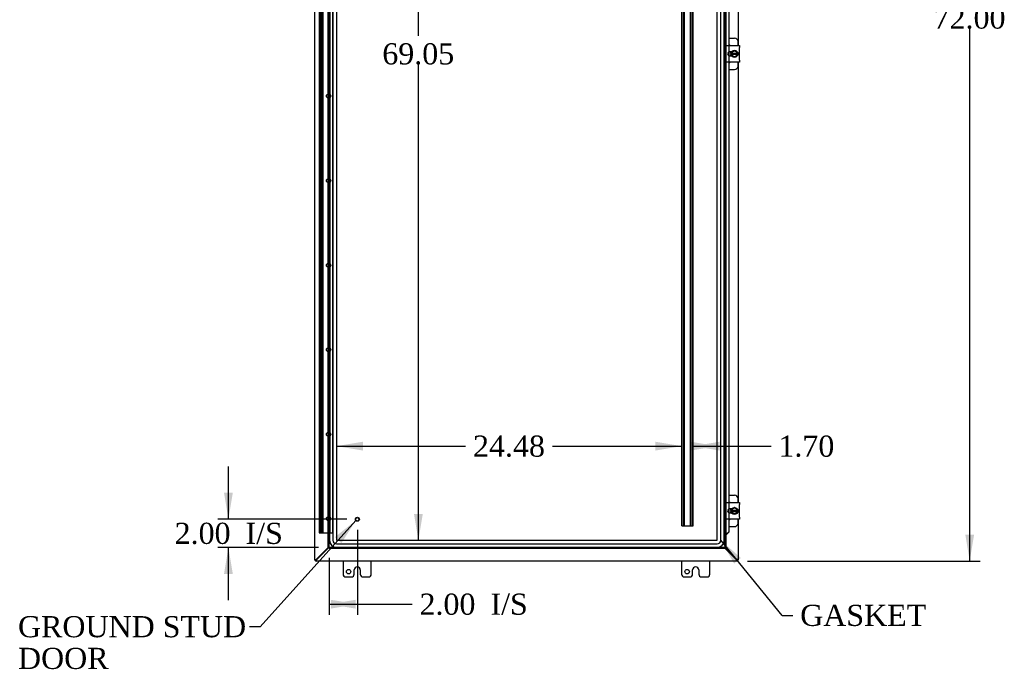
# Model space of a CAD drawing. Header units: inches. Extents: x 6 to 296, y 0 to 196.
# Tile 4 of 11: x 63 to 133, y 45 to 91. Entities that reach past the tile are written whole.
import ezdxf
from ezdxf.enums import TextEntityAlignment as Align

# ---------------------------------------------------------------- set-up
doc = ezdxf.new("R2010")
doc.units = ezdxf.units.IN
doc.header["$MEASUREMENT"] = 0
for name, color, linetype in [('COM42667', 7, 'CONTINUOUS'), ('COM42780', 7, 'CONTINUOUS'), ('COM48502', 7, 'CONTINUOUS'), ('COM48528', 7, 'CONTINUOUS'), ('COM53845-5', 7, 'CONTINUOUS'), ('COM54746-68', 7, 'CONTINUOUS'), ('COM70219', 7, 'CONTINUOUS'), ('COM71781-1', 7, 'CONTINUOUS'), ('DEFAULT', 7, 'CONTINUOUS'), ('FET07710', 7, 'CONTINUOUS'), ('SCC19011', 7, 'CONTINUOUS'), ('SPR20265', 7, 'CONTINUOUS'), ('STD21878', 7, 'CONTINUOUS'), ('WAF25035', 7, 'CONTINUOUS')]:
    doc.layers.add(name, color=color, linetype=linetype)
doc.styles.add('SEACAD_TIMES_NEW_ROMAN', font='times.ttf')

# ---------------------------------------------------------------- blocks, each defined once
blk = doc.blocks.new('SEANNOT_GROUP2')
at = {"layer": 'DEFAULT', "linetype": 'Continuous'}
blk.add_hatch(color=136, dxfattribs=at).paths.add_polyline_path([(85.731, 53.738), (86.753, 55.341), (85.266, 54.156)])
at = {"layer": 'DEFAULT', "color": 136, "linetype": 'Continuous'}
blk.add_line((79.967, 47.805), (79.217, 47.805), dxfattribs=at)
blk.add_lwpolyline([(79.967, 47.805), (86.753, 55.341)], dxfattribs=at)
at = {"layer": 'DEFAULT', "color": 136, "linetype": 'Continuous', "style": 'SEACAD_TIMES_NEW_ROMAN'}
for s, p in [('GROUND STUD', (62.803, 48.555)), ('DOOR', (62.803, 46.305))]:
    blk.add_text(s, height=1.5, dxfattribs=at).set_placement(p, align=Align.TOP_LEFT)
blk = doc.blocks.new('SEANNOT_GROUP3')
at = {"layer": 'DEFAULT', "linetype": 'Continuous'}
blk.add_hatch(color=136, dxfattribs=at).paths.add_polyline_path([(114.058, 52.68), (112.629, 53.934), (113.574, 52.284)])
at = {"layer": 'DEFAULT', "color": 136, "linetype": 'Continuous'}
blk.add_line((116.983, 48.608), (117.733, 48.608), dxfattribs=at)
blk.add_lwpolyline([(116.983, 48.608), (112.629, 53.934)], dxfattribs=at)
at = {"layer": 'DEFAULT', "color": 136, "linetype": 'Continuous', "style": 'SEACAD_TIMES_NEW_ROMAN'}
blk.add_text('GASKET', height=1.5, dxfattribs=at).set_placement((118.258, 49.358), align=Align.TOP_LEFT)
blk = doc.blocks.new('GDIMGGROUP')
at = {"layer": 'DEFAULT', "linetype": 'Continuous'}
for points in [[(130.591, 122.585), (130.279, 124.46), (129.966, 122.585)], [(130.591, 54.335), (129.966, 54.335), (130.279, 52.46)]]:
    blk.add_hatch(color=136, dxfattribs=at).paths.add_polyline_path(points)
at = {"layer": 'DEFAULT', "color": 136, "linetype": 'Continuous'}
for p, q in [((114.531, 124.46), (131.029, 124.46)), ((130.279, 92.274), (130.279, 124.46)), ((130.279, 52.46), (130.279, 90.249)), ((114.531, 52.46), (131.029, 52.46))]:
    blk.add_line(p, q, dxfattribs=at)
at = {"layer": 'DEFAULT', "color": 136, "linetype": 'Continuous', "style": 'SEACAD_TIMES_NEW_ROMAN'}
blk.add_text('72.00', height=1.5, dxfattribs=at).set_placement((127.719, 91.749), align=Align.TOP_LEFT)
blk = doc.blocks.new('GDIMGGROUP1')
at = {"layer": 'DEFAULT', "linetype": 'Continuous'}
for points in [[(77.408, 57.304), (77.72, 55.429), (78.033, 57.304)], [(77.408, 51.554), (78.033, 51.554), (77.72, 53.429)]]:
    blk.add_hatch(color=136, dxfattribs=at).paths.add_polyline_path(points)
at = {"layer": 'DEFAULT', "color": 136, "linetype": 'Continuous'}
for p, q in [((77.72, 55.429), (77.72, 59.179)), ((86.112, 55.429), (76.97, 55.429)), ((84.112, 53.429), (76.97, 53.429)), ((77.72, 49.679), (77.72, 53.429))]:
    blk.add_line(p, q, dxfattribs=at)
at = {"layer": 'DEFAULT', "color": 136, "linetype": 'Continuous', "style": 'SEACAD_TIMES_NEW_ROMAN'}
for s, p in [('2.00', (73.908, 55.179)), ('I/S', (78.939, 55.179))]:
    blk.add_text(s, height=1.5, dxfattribs=at).set_placement(p, align=Align.TOP_LEFT)
blk = doc.blocks.new('GDIMGGROUP15')
at = {"layer": 'DEFAULT', "linetype": 'Continuous'}
for points in [[(86.737, 49.088), (86.737, 49.713), (84.862, 49.401)], [(84.987, 49.088), (86.862, 49.401), (84.987, 49.713)]]:
    blk.add_hatch(color=136, dxfattribs=at).paths.add_polyline_path(points)
at = {"layer": 'DEFAULT', "color": 136, "linetype": 'Continuous'}
for p, q in [((86.862, 54.679), (86.862, 48.651)), ((84.862, 52.679), (84.862, 48.651)), ((84.862, 49.401), (89.994, 49.401)), ((89.994, 49.401), (90.744, 49.401))]:
    blk.add_line(p, q, dxfattribs=at)
at = {"layer": 'DEFAULT', "color": 136, "linetype": 'Continuous', "style": 'SEACAD_TIMES_NEW_ROMAN'}
for s, p in [('I/S', (96.3, 50.151)), ('2.00', (91.269, 50.151))]:
    blk.add_text(s, height=1.5, dxfattribs=at).set_placement(p, align=Align.TOP_LEFT)
blk = doc.blocks.new('GDIMGGROUP24')
at = {"layer": 'DEFAULT', "linetype": 'Continuous'}
for points in [[(91.503, 121.112), (91.191, 122.987), (90.878, 121.112)], [(91.503, 55.808), (90.878, 55.808), (91.191, 53.933)]]:
    blk.add_hatch(color=136, dxfattribs=at).paths.add_polyline_path(points)
at = {"layer": 'DEFAULT', "color": 136, "linetype": 'Continuous'}
for p, q in [((91.191, 89.735), (91.191, 122.987)), ((91.191, 53.933), (91.191, 87.71))]:
    blk.add_line(p, q, dxfattribs=at)
at = {"layer": 'DEFAULT', "color": 136, "linetype": 'Continuous', "style": 'SEACAD_TIMES_NEW_ROMAN'}
blk.add_text('69.05', height=1.5, dxfattribs=at).set_placement((88.632, 89.21), align=Align.TOP_LEFT)
blk = doc.blocks.new('GDIMGGROUP25')
at = {"layer": 'DEFAULT', "linetype": 'Continuous'}
for points in [[(87.257, 60.93), (85.382, 60.617), (87.257, 60.305)], [(107.987, 60.93), (107.987, 60.305), (109.862, 60.617)]]:
    blk.add_hatch(color=136, dxfattribs=at).paths.add_polyline_path(points)
at = {"layer": 'DEFAULT', "color": 136, "linetype": 'Continuous'}
for p, q in [((85.382, 60.617), (94.538, 60.617)), ((100.706, 60.617), (109.862, 60.617))]:
    blk.add_line(p, q, dxfattribs=at)
at = {"layer": 'DEFAULT', "color": 136, "linetype": 'Continuous', "style": 'SEACAD_TIMES_NEW_ROMAN'}
blk.add_text('24.48', height=1.5, dxfattribs=at).set_placement((95.063, 61.367), align=Align.TOP_LEFT)
blk = doc.blocks.new('GDIMGGROUP26')
at = {"layer": 'DEFAULT', "linetype": 'Continuous'}
for points in [[(110.505, 60.93), (110.505, 60.305), (112.38, 60.617)], [(112.554, 60.93), (110.679, 60.617), (112.554, 60.305)]]:
    blk.add_hatch(color=136, dxfattribs=at).paths.add_polyline_path(points)
at = {"layer": 'DEFAULT', "color": 136, "linetype": 'Continuous'}
for p, q in [((110.679, 60.617), (115.44, 60.617)), ((115.44, 60.617), (116.19, 60.617))]:
    blk.add_line(p, q, dxfattribs=at)
at = {"layer": 'DEFAULT', "color": 136, "linetype": 'Continuous', "style": 'SEACAD_TIMES_NEW_ROMAN'}
blk.add_text('1.70', height=1.5, dxfattribs=at).set_placement((116.715, 61.367), align=Align.TOP_LEFT)

msp = doc.modelspace()

# ---------------------------------------------------------------- linework, layer by layer
at = {"layer": 'COM42667', "color": 7}
for p, q in [((112.979, 88.905), (112.979, 89.048)), ((112.979, 89.048), (113.949, 89.048)), ((112.979, 88.905), (112.979, 88.014)), ((113.949, 89.048), (113.949, 88.905)), ((113.949, 88.014), (113.949, 88.905)), ((112.979, 87.871), (112.979, 88.014)), ((113.393, 88.6), (113.253, 88.6)), ((113.253, 88.319), (113.393, 88.319)), ((113.949, 88.014), (113.949, 87.871)), ((113.949, 87.871), (112.979, 87.871)), ((112.979, 56.465), (112.979, 56.608)), ((112.979, 56.608), (113.949, 56.608)), ((113.949, 56.608), (113.949, 56.465)), ((112.979, 56.465), (112.979, 55.574)), ((113.393, 56.16), (113.253, 56.16)), ((113.253, 55.879), (113.393, 55.879)), ((113.949, 55.574), (113.949, 56.465)), ((112.979, 55.431), (112.979, 55.574)), ((113.949, 55.431), (112.979, 55.431)), ((113.949, 55.574), (113.949, 55.431))]:
    msp.add_line(p, q, dxfattribs=at)
for centre, radius in [((113.253, 88.46), 0.141), ((113.253, 56.02), 0.14)]:
    msp.add_arc(centre, radius, 90, 270, dxfattribs=at)
at = {"layer": 'COM42780', "color": 7}
for p, q in [((113.203, 89.575), (113.6, 89.575)), ((113.85, 89.048), (113.85, 89.325)), ((113.35, 88.526), (113.35, 88.6)), ((113.35, 88.319), (113.35, 88.391)), ((113.203, 87.344), (113.6, 87.344)), ((113.85, 87.594), (113.85, 87.871)), ((113.203, 57.135), (113.6, 57.135)), ((113.85, 56.608), (113.85, 56.885)), ((113.35, 56.086), (113.35, 56.16)), ((113.35, 55.879), (113.35, 55.951)), ((113.85, 55.154), (113.85, 55.431)), ((113.203, 54.904), (113.6, 54.904))]:
    msp.add_line(p, q, dxfattribs=at)
for centre, start, end in [((113.6, 89.325), 0, 90), ((113.1, 88.888), 39.93243, 65.66946), ((113.1, 88.031), 294.33054, 320.06757), ((113.6, 87.594), 270, 0), ((113.1, 56.448), 39.93243, 65.66946), ((113.6, 56.885), 0, 90), ((113.1, 55.591), 294.33054, 320.06757), ((113.6, 55.154), 270, 0)]:
    msp.add_arc(centre, 0.25, start, end, dxfattribs=at)
at = {"layer": 'COM48502', "color": 7}
for p, q in [((83.853, 52.532), (83.853, 124.388)), ((113.853, 102.469), (113.853, 89.048)), ((113.853, 87.871), (113.853, 56.608)), ((113.853, 55.431), (113.853, 52.532)), ((84.804, 53.429), (83.961, 52.587)), ((112.906, 53.426), (113.745, 52.587)), ((83.853, 52.532), (83.925, 52.532)), ((113.853, 52.532), (113.781, 52.532))]:
    msp.add_line(p, q, dxfattribs=at)
for points, knots in [([(83.853, 52.532), (83.853, 52.534), (83.854, 52.536), (83.857, 52.541), (83.859, 52.543), (83.864, 52.548), (83.867, 52.55), (83.875, 52.555), (83.88, 52.557), (83.89, 52.561), (83.895, 52.564), (83.907, 52.568), (83.913, 52.571), (83.933, 52.577), (83.947, 52.582), (83.961, 52.587)], [0, 0, 0, 0, 0.125, 0.125, 0.25, 0.25, 0.375, 0.375, 0.5, 0.5, 0.625, 0.625, 0.75, 0.75, 1, 1, 1, 1]), ([(83.925, 52.532), (83.925, 52.536), (83.926, 52.541), (83.93, 52.55), (83.932, 52.555), (83.939, 52.564), (83.943, 52.568), (83.952, 52.577), (83.956, 52.582), (83.961, 52.587)], [0, 0, 0, 0, 0.25, 0.25, 0.5, 0.5, 0.75, 0.75, 1, 1, 1, 1]), ([(113.853, 52.532), (113.853, 52.534), (113.852, 52.536), (113.85, 52.541), (113.848, 52.543), (113.842, 52.548), (113.839, 52.55), (113.831, 52.555), (113.827, 52.557), (113.817, 52.561), (113.811, 52.564), (113.799, 52.568), (113.793, 52.571), (113.774, 52.577), (113.759, 52.582), (113.745, 52.587)], [0, 0, 0, 0, 0.125, 0.125, 0.25, 0.25, 0.375, 0.375, 0.5, 0.5, 0.625, 0.625, 0.75, 0.75, 1, 1, 1, 1]), ([(113.781, 52.532), (113.781, 52.536), (113.78, 52.541), (113.777, 52.55), (113.774, 52.555), (113.767, 52.564), (113.763, 52.568), (113.755, 52.577), (113.75, 52.582), (113.745, 52.587)], [0, 0, 0, 0, 0.25, 0.25, 0.5, 0.5, 0.75, 0.75, 1, 1, 1, 1])]:
    msp.add_open_spline(points, degree=3, knots=knots, dxfattribs=at)
at = {"layer": 'COM48528', "color": 7}
for p, q in [((84.842, 53.429), (83.98, 52.568)), ((113.726, 52.568), (112.906, 53.388)), ((83.925, 52.46), (83.925, 52.532)), ((113.781, 52.46), (83.925, 52.46)), ((113.781, 52.46), (113.781, 52.532))]:
    msp.add_line(p, q, dxfattribs=at)
for points, knots in [([(83.925, 52.46), (83.928, 52.46), (83.93, 52.46), (83.934, 52.463), (83.937, 52.465), (83.941, 52.471), (83.944, 52.474), (83.948, 52.482), (83.95, 52.486), (83.955, 52.496), (83.957, 52.502), (83.962, 52.513), (83.964, 52.52), (83.971, 52.539), (83.976, 52.553), (83.98, 52.568)], [0, 0, 0, 0, 0.125, 0.125, 0.25, 0.25, 0.375, 0.375, 0.5, 0.5, 0.625, 0.625, 0.75, 0.75, 1, 1, 1, 1]), ([(83.925, 52.532), (83.93, 52.532), (83.934, 52.533), (83.944, 52.536), (83.948, 52.539), (83.957, 52.545), (83.962, 52.549), (83.971, 52.558), (83.976, 52.563), (83.98, 52.568)], [0, 0, 0, 0, 0.25, 0.25, 0.5, 0.5, 0.75, 0.75, 1, 1, 1, 1]), ([(113.781, 52.532), (113.777, 52.532), (113.772, 52.533), (113.763, 52.536), (113.758, 52.539), (113.749, 52.545), (113.745, 52.549), (113.735, 52.558), (113.731, 52.563), (113.726, 52.568)], [0, 0, 0, 0, 0.25, 0.25, 0.5, 0.5, 0.75, 0.75, 1, 1, 1, 1]), ([(113.781, 52.46), (113.779, 52.46), (113.777, 52.46), (113.772, 52.463), (113.77, 52.465), (113.765, 52.471), (113.763, 52.474), (113.758, 52.482), (113.756, 52.486), (113.751, 52.496), (113.749, 52.502), (113.745, 52.513), (113.742, 52.52), (113.735, 52.539), (113.731, 52.553), (113.726, 52.568)], [0, 0, 0, 0, 0.125, 0.125, 0.25, 0.25, 0.375, 0.375, 0.5, 0.5, 0.625, 0.625, 0.75, 0.75, 1, 1, 1, 1])]:
    msp.add_open_spline(points, degree=3, knots=knots, dxfattribs=at)
at = {"layer": 'COM53845-5', "color": 7}
for p, q in [((109.862, 54.96), (109.862, 121.96)), ((109.902, 54.96), (109.902, 121.96)), ((110.014, 54.96), (110.014, 121.96)), ((110.054, 54.96), (110.054, 121.96)), ((110.487, 54.96), (110.487, 121.96)), ((110.527, 54.96), (110.527, 121.96)), ((110.639, 54.96), (110.639, 121.96)), ((110.679, 54.96), (110.679, 121.96)), ((109.862, 54.96), (109.945, 54.96)), ((109.945, 54.96), (110.596, 54.96)), ((110.596, 54.96), (110.679, 54.96))]:
    msp.add_line(p, q, dxfattribs=at)
at = {"layer": 'COM54746-68', "color": 7}
for p, q in [((84.232, 122.46), (84.232, 55.46)), ((84.332, 55.46), (84.332, 122.46)), ((84.415, 54.46), (84.415, 122.46)), ((84.441, 54.46), (84.441, 122.46)), ((84.924, 54.46), (84.924, 122.46)), ((85.134, 54.46), (85.134, 122.46)), ((84.165, 91.46), (84.165, 90.46)), ((84.203, 90.46), (84.203, 91.46)), ((84.227, 91.46), (84.227, 90.46)), ((84.246, 90.46), (84.246, 91.46)), ((84.337, 90.46), (84.337, 91.46)), ((84.35, 91.46), (84.35, 90.461)), ((84.399, 90.46), (84.399, 91.46)), ((84.405, 90.461), (84.405, 91.46)), ((84.282, 90.461), (84.165, 90.461)), ((84.165, 90.461), (84.165, 89.46)), ((84.165, 90.46), (84.399, 90.46)), ((84.227, 90.461), (84.227, 89.46)), ((84.247, 89.46), (84.247, 90.46)), ((84.282, 90.461), (84.35, 90.461)), ((84.331, 90.46), (84.331, 89.46)), ((84.337, 89.46), (84.337, 90.461)), ((84.337, 89.46), (84.337, 90.461)), ((84.405, 90.461), (84.35, 90.461)), ((84.399, 89.46), (84.399, 90.461)), ((84.399, 89.46), (84.399, 90.461)), ((84.282, 89.46), (84.165, 89.46)), ((84.165, 89.46), (84.282, 89.46)), ((84.165, 89.46), (84.165, 88.46)), ((84.203, 88.46), (84.203, 89.46)), ((84.227, 89.46), (84.227, 88.46)), ((84.246, 88.46), (84.246, 89.46)), ((84.282, 89.46), (84.35, 89.46)), ((84.337, 88.46), (84.337, 89.46)), ((84.405, 89.46), (84.35, 89.46)), ((84.35, 89.46), (84.35, 88.461)), ((84.399, 88.46), (84.399, 89.46)), ((84.405, 88.461), (84.405, 89.46)), ((84.282, 88.461), (84.165, 88.461)), ((84.165, 88.461), (84.165, 87.46)), ((84.165, 88.46), (84.399, 88.46)), ((84.227, 88.461), (84.227, 87.46)), ((84.247, 87.46), (84.247, 88.46)), ((84.282, 88.461), (84.35, 88.461)), ((84.331, 88.46), (84.331, 87.46)), ((84.337, 87.46), (84.337, 88.461)), ((84.337, 87.46), (84.337, 88.461)), ((84.405, 88.461), (84.35, 88.461)), ((84.399, 87.46), (84.399, 88.461)), ((84.399, 87.46), (84.399, 88.461)), ((84.282, 87.46), (84.165, 87.46)), ((84.165, 87.46), (84.282, 87.46)), ((84.165, 87.46), (84.165, 86.46)), ((84.203, 86.46), (84.203, 87.46)), ((84.227, 87.46), (84.227, 86.46)), ((84.246, 86.46), (84.246, 87.46)), ((84.282, 87.46), (84.35, 87.46)), ((84.337, 86.46), (84.337, 87.46)), ((84.405, 87.46), (84.35, 87.46)), ((84.35, 87.46), (84.35, 86.461)), ((84.399, 86.46), (84.399, 87.46)), ((84.405, 86.461), (84.405, 87.46)), ((84.282, 86.461), (84.165, 86.461)), ((84.165, 86.461), (84.165, 85.46)), ((84.165, 86.46), (84.399, 86.46)), ((84.227, 86.461), (84.227, 85.46)), ((84.247, 85.46), (84.247, 86.46)), ((84.282, 86.461), (84.35, 86.461)), ((84.331, 86.46), (84.331, 85.46)), ((84.337, 85.46), (84.337, 86.461)), ((84.337, 85.46), (84.337, 86.461)), ((84.405, 86.461), (84.35, 86.461)), ((84.399, 85.46), (84.399, 86.461)), ((84.399, 85.46), (84.399, 86.461)), ((84.282, 85.46), (84.165, 85.46)), ((84.165, 85.46), (84.282, 85.46)), ((84.165, 85.46), (84.165, 84.46)), ((84.203, 84.46), (84.203, 85.46)), ((84.227, 85.46), (84.227, 84.46)), ((84.246, 84.46), (84.246, 85.46)), ((84.282, 85.46), (84.35, 85.46)), ((84.337, 84.46), (84.337, 85.46)), ((84.405, 85.46), (84.35, 85.46)), ((84.35, 85.46), (84.35, 84.461)), ((84.399, 84.46), (84.399, 85.46)), ((84.405, 84.461), (84.405, 85.46)), ((84.282, 84.461), (84.165, 84.461)), ((84.165, 84.461), (84.165, 83.46)), ((84.165, 84.46), (84.399, 84.46)), ((84.227, 84.461), (84.227, 83.46)), ((84.247, 83.46), (84.247, 84.46)), ((84.282, 84.461), (84.35, 84.461)), ((84.331, 84.46), (84.331, 83.46)), ((84.337, 83.46), (84.337, 84.461)), ((84.337, 83.46), (84.337, 84.461)), ((84.405, 84.461), (84.35, 84.461)), ((84.399, 83.46), (84.399, 84.461)), ((84.399, 83.46), (84.399, 84.461)), ((84.282, 83.46), (84.165, 83.46)), ((84.165, 83.46), (84.282, 83.46)), ((84.165, 83.46), (84.165, 82.46)), ((84.203, 82.46), (84.203, 83.46)), ((84.227, 83.46), (84.227, 82.46)), ((84.246, 82.46), (84.246, 83.46)), ((84.282, 83.46), (84.35, 83.46)), ((84.337, 82.46), (84.337, 83.46)), ((84.405, 83.46), (84.35, 83.46)), ((84.35, 83.46), (84.35, 82.461)), ((84.399, 82.46), (84.399, 83.46)), ((84.405, 82.461), (84.405, 83.46)), ((84.282, 82.461), (84.165, 82.461)), ((84.165, 82.461), (84.165, 81.46)), ((84.165, 82.46), (84.399, 82.46)), ((84.227, 82.461), (84.227, 81.46)), ((84.247, 81.46), (84.247, 82.46)), ((84.282, 82.461), (84.35, 82.461)), ((84.331, 82.46), (84.331, 81.46)), ((84.337, 81.46), (84.337, 82.461)), ((84.337, 81.46), (84.337, 82.461)), ((84.405, 82.461), (84.35, 82.461)), ((84.399, 81.46), (84.399, 82.461)), ((84.399, 81.46), (84.399, 82.461)), ((84.282, 81.46), (84.165, 81.46)), ((84.165, 81.46), (84.282, 81.46)), ((84.165, 81.46), (84.165, 80.46)), ((84.203, 80.46), (84.203, 81.46)), ((84.227, 81.46), (84.227, 80.46)), ((84.246, 80.46), (84.246, 81.46)), ((84.282, 81.46), (84.35, 81.46)), ((84.337, 80.46), (84.337, 81.46)), ((84.405, 81.46), (84.35, 81.46)), ((84.35, 81.46), (84.35, 80.461)), ((84.399, 80.46), (84.399, 81.46)), ((84.405, 80.461), (84.405, 81.46)), ((84.282, 80.461), (84.165, 80.461)), ((84.165, 80.461), (84.165, 79.46)), ((84.165, 80.46), (84.399, 80.46)), ((84.227, 80.461), (84.227, 79.46)), ((84.247, 79.46), (84.247, 80.46)), ((84.282, 80.461), (84.35, 80.461)), ((84.331, 80.46), (84.331, 79.46)), ((84.337, 79.46), (84.337, 80.461)), ((84.337, 79.46), (84.337, 80.461)), ((84.405, 80.461), (84.35, 80.461)), ((84.399, 79.46), (84.399, 80.461)), ((84.399, 79.46), (84.399, 80.461)), ((84.282, 79.46), (84.165, 79.46)), ((84.165, 79.46), (84.282, 79.46)), ((84.165, 79.46), (84.165, 78.46)), ((84.203, 78.46), (84.203, 79.46)), ((84.227, 79.46), (84.227, 78.46)), ((84.246, 78.46), (84.246, 79.46)), ((84.282, 79.46), (84.35, 79.46)), ((84.337, 78.46), (84.337, 79.46)), ((84.405, 79.46), (84.35, 79.46)), ((84.35, 79.46), (84.35, 78.461)), ((84.399, 78.46), (84.399, 79.46)), ((84.405, 78.461), (84.405, 79.46)), ((84.282, 78.461), (84.165, 78.461)), ((84.165, 78.461), (84.165, 77.46)), ((84.165, 78.46), (84.399, 78.46)), ((84.227, 78.461), (84.227, 77.46)), ((84.247, 77.46), (84.247, 78.46)), ((84.282, 78.461), (84.35, 78.461)), ((84.331, 78.46), (84.331, 77.46)), ((84.337, 77.46), (84.337, 78.461)), ((84.337, 77.46), (84.337, 78.461)), ((84.405, 78.461), (84.35, 78.461)), ((84.399, 77.46), (84.399, 78.461)), ((84.399, 77.46), (84.399, 78.461)), ((84.282, 77.46), (84.165, 77.46)), ((84.165, 77.46), (84.282, 77.46)), ((84.165, 77.46), (84.165, 76.46)), ((84.203, 76.46), (84.203, 77.46)), ((84.227, 77.46), (84.227, 76.46)), ((84.246, 76.46), (84.246, 77.46)), ((84.282, 77.46), (84.35, 77.46)), ((84.337, 76.46), (84.337, 77.46)), ((84.405, 77.46), (84.35, 77.46)), ((84.35, 77.46), (84.35, 76.461)), ((84.399, 76.46), (84.399, 77.46)), ((84.405, 76.461), (84.405, 77.46)), ((84.282, 76.461), (84.165, 76.461)), ((84.165, 76.461), (84.165, 75.46)), ((84.165, 76.46), (84.399, 76.46)), ((84.227, 76.461), (84.227, 75.46)), ((84.247, 75.46), (84.247, 76.46)), ((84.282, 76.461), (84.35, 76.461)), ((84.331, 76.46), (84.331, 75.46)), ((84.337, 75.46), (84.337, 76.461)), ((84.337, 75.46), (84.337, 76.461)), ((84.405, 76.461), (84.35, 76.461)), ((84.399, 75.46), (84.399, 76.461)), ((84.399, 75.46), (84.399, 76.461)), ((84.282, 75.46), (84.165, 75.46)), ((84.165, 75.46), (84.282, 75.46)), ((84.165, 75.46), (84.165, 74.46)), ((84.203, 74.46), (84.203, 75.46)), ((84.227, 75.46), (84.227, 74.46)), ((84.246, 74.46), (84.246, 75.46)), ((84.282, 75.46), (84.35, 75.46)), ((84.337, 74.46), (84.337, 75.46)), ((84.405, 75.46), (84.35, 75.46)), ((84.35, 75.46), (84.35, 74.461)), ((84.399, 74.46), (84.399, 75.46)), ((84.405, 74.461), (84.405, 75.46)), ((84.282, 74.461), (84.165, 74.461)), ((84.165, 74.461), (84.165, 73.46)), ((84.165, 74.46), (84.399, 74.46)), ((84.227, 74.461), (84.227, 73.46)), ((84.247, 73.46), (84.247, 74.46)), ((84.282, 74.461), (84.35, 74.461)), ((84.331, 74.46), (84.331, 73.46)), ((84.337, 73.46), (84.337, 74.461)), ((84.337, 73.46), (84.337, 74.461)), ((84.405, 74.461), (84.35, 74.461)), ((84.399, 73.46), (84.399, 74.461)), ((84.399, 73.46), (84.399, 74.461)), ((84.282, 73.46), (84.165, 73.46)), ((84.165, 73.46), (84.282, 73.46)), ((84.165, 73.46), (84.165, 72.46)), ((84.203, 72.46), (84.203, 73.46)), ((84.227, 73.46), (84.227, 72.46)), ((84.246, 72.46), (84.246, 73.46)), ((84.282, 73.46), (84.35, 73.46)), ((84.337, 72.46), (84.337, 73.46)), ((84.405, 73.46), (84.35, 73.46)), ((84.35, 73.46), (84.35, 72.461)), ((84.399, 72.46), (84.399, 73.46)), ((84.405, 72.461), (84.405, 73.46)), ((84.282, 72.461), (84.165, 72.461)), ((84.165, 72.461), (84.165, 71.46)), ((84.165, 72.46), (84.399, 72.46)), ((84.227, 72.461), (84.227, 71.46)), ((84.247, 71.46), (84.247, 72.46)), ((84.282, 72.461), (84.35, 72.461)), ((84.331, 72.46), (84.331, 71.46)), ((84.337, 71.46), (84.337, 72.461)), ((84.337, 71.46), (84.337, 72.461)), ((84.405, 72.461), (84.35, 72.461)), ((84.399, 71.46), (84.399, 72.461)), ((84.399, 71.46), (84.399, 72.461)), ((84.282, 71.46), (84.165, 71.46)), ((84.165, 71.46), (84.282, 71.46)), ((84.165, 71.46), (84.165, 70.46)), ((84.203, 70.46), (84.203, 71.46)), ((84.227, 71.46), (84.227, 70.46)), ((84.246, 70.46), (84.246, 71.46)), ((84.282, 71.46), (84.35, 71.46)), ((84.337, 70.46), (84.337, 71.46)), ((84.405, 71.46), (84.35, 71.46)), ((84.35, 71.46), (84.35, 70.461)), ((84.399, 70.46), (84.399, 71.46)), ((84.405, 70.461), (84.405, 71.46)), ((84.282, 70.461), (84.165, 70.461)), ((84.165, 70.461), (84.165, 69.46)), ((84.165, 70.46), (84.399, 70.46)), ((84.227, 70.461), (84.227, 69.46)), ((84.247, 69.46), (84.247, 70.46)), ((84.282, 70.461), (84.35, 70.461)), ((84.331, 70.46), (84.331, 69.46)), ((84.337, 69.46), (84.337, 70.461)), ((84.337, 69.46), (84.337, 70.461)), ((84.405, 70.461), (84.35, 70.461)), ((84.399, 69.46), (84.399, 70.461)), ((84.399, 69.46), (84.399, 70.461)), ((84.282, 69.46), (84.165, 69.46)), ((84.165, 69.46), (84.282, 69.46)), ((84.165, 69.46), (84.165, 68.46)), ((84.203, 68.46), (84.203, 69.46)), ((84.227, 69.46), (84.227, 68.46)), ((84.246, 68.46), (84.246, 69.46)), ((84.282, 69.46), (84.35, 69.46)), ((84.337, 68.46), (84.337, 69.46)), ((84.405, 69.46), (84.35, 69.46)), ((84.35, 69.46), (84.35, 68.461)), ((84.399, 68.46), (84.399, 69.46)), ((84.405, 68.461), (84.405, 69.46)), ((84.282, 68.461), (84.165, 68.461)), ((84.165, 68.461), (84.165, 67.46)), ((84.165, 68.46), (84.399, 68.46)), ((84.227, 68.461), (84.227, 67.46)), ((84.247, 67.46), (84.247, 68.46)), ((84.282, 68.461), (84.35, 68.461)), ((84.331, 68.46), (84.331, 67.46)), ((84.337, 67.46), (84.337, 68.461)), ((84.337, 67.46), (84.337, 68.461)), ((84.405, 68.461), (84.35, 68.461)), ((84.399, 67.46), (84.399, 68.461)), ((84.399, 67.46), (84.399, 68.461)), ((84.282, 67.46), (84.165, 67.46)), ((84.165, 67.46), (84.282, 67.46)), ((84.165, 67.46), (84.165, 66.46)), ((84.203, 66.46), (84.203, 67.46)), ((84.227, 67.46), (84.227, 66.46)), ((84.246, 66.46), (84.246, 67.46)), ((84.282, 67.46), (84.35, 67.46)), ((84.337, 66.46), (84.337, 67.46)), ((84.405, 67.46), (84.35, 67.46)), ((84.35, 67.46), (84.35, 66.461)), ((84.399, 66.46), (84.399, 67.46)), ((84.405, 66.461), (84.405, 67.46)), ((84.282, 66.461), (84.165, 66.461)), ((84.165, 66.461), (84.165, 65.46)), ((84.165, 66.46), (84.399, 66.46)), ((84.227, 66.461), (84.227, 65.46)), ((84.247, 65.46), (84.247, 66.46)), ((84.282, 66.461), (84.35, 66.461)), ((84.331, 66.46), (84.331, 65.46)), ((84.337, 65.46), (84.337, 66.461)), ((84.337, 65.46), (84.337, 66.461)), ((84.405, 66.461), (84.35, 66.461)), ((84.399, 65.46), (84.399, 66.461)), ((84.399, 65.46), (84.399, 66.461)), ((84.282, 65.46), (84.165, 65.46)), ((84.165, 65.46), (84.282, 65.46)), ((84.165, 65.46), (84.165, 64.46)), ((84.203, 64.46), (84.203, 65.46)), ((84.227, 65.46), (84.227, 64.46)), ((84.246, 64.46), (84.246, 65.46)), ((84.282, 65.46), (84.35, 65.46)), ((84.337, 64.46), (84.337, 65.46)), ((84.405, 65.46), (84.35, 65.46)), ((84.35, 65.46), (84.35, 64.461)), ((84.399, 64.46), (84.399, 65.46)), ((84.405, 64.461), (84.405, 65.46)), ((84.282, 64.461), (84.165, 64.461)), ((84.165, 64.461), (84.165, 63.46)), ((84.165, 64.46), (84.399, 64.46)), ((84.227, 64.461), (84.227, 63.46)), ((84.247, 63.46), (84.247, 64.46)), ((84.282, 64.461), (84.35, 64.461)), ((84.331, 64.46), (84.331, 63.46)), ((84.337, 63.46), (84.337, 64.461)), ((84.337, 63.46), (84.337, 64.461)), ((84.405, 64.461), (84.35, 64.461)), ((84.399, 63.46), (84.399, 64.461)), ((84.399, 63.46), (84.399, 64.461)), ((84.282, 63.46), (84.165, 63.46)), ((84.165, 63.46), (84.282, 63.46)), ((84.165, 63.46), (84.165, 62.46)), ((84.203, 62.46), (84.203, 63.46)), ((84.227, 63.46), (84.227, 62.46)), ((84.246, 62.46), (84.246, 63.46)), ((84.282, 63.46), (84.35, 63.46)), ((84.337, 62.46), (84.337, 63.46)), ((84.405, 63.46), (84.35, 63.46)), ((84.35, 63.46), (84.35, 62.461)), ((84.399, 62.46), (84.399, 63.46)), ((84.405, 62.461), (84.405, 63.46)), ((84.282, 62.461), (84.165, 62.461)), ((84.165, 62.461), (84.165, 61.46)), ((84.165, 62.46), (84.399, 62.46)), ((84.227, 62.461), (84.227, 61.46)), ((84.247, 61.46), (84.247, 62.46)), ((84.282, 62.461), (84.35, 62.461)), ((84.331, 62.46), (84.331, 61.46)), ((84.337, 61.46), (84.337, 62.461)), ((84.337, 61.46), (84.337, 62.461)), ((84.405, 62.461), (84.35, 62.461)), ((84.399, 61.46), (84.399, 62.461)), ((84.399, 61.46), (84.399, 62.461)), ((84.282, 61.46), (84.165, 61.46)), ((84.165, 61.46), (84.282, 61.46)), ((84.165, 61.46), (84.165, 60.46)), ((84.203, 60.46), (84.203, 61.46)), ((84.227, 61.46), (84.227, 60.46)), ((84.246, 60.46), (84.246, 61.46)), ((84.282, 61.46), (84.35, 61.46)), ((84.337, 60.46), (84.337, 61.46)), ((84.405, 61.46), (84.35, 61.46)), ((84.35, 61.46), (84.35, 60.461)), ((84.399, 60.46), (84.399, 61.46)), ((84.405, 60.461), (84.405, 61.46)), ((84.282, 60.461), (84.165, 60.461)), ((84.165, 60.461), (84.165, 59.46)), ((84.165, 60.46), (84.399, 60.46)), ((84.227, 60.461), (84.227, 59.46)), ((84.247, 59.46), (84.247, 60.46)), ((84.282, 60.461), (84.35, 60.461)), ((84.331, 60.46), (84.331, 59.46)), ((84.337, 59.46), (84.337, 60.461)), ((84.337, 59.46), (84.337, 60.461)), ((84.405, 60.461), (84.35, 60.461)), ((84.399, 59.46), (84.399, 60.461)), ((84.399, 59.46), (84.399, 60.461)), ((84.282, 59.46), (84.165, 59.46)), ((84.165, 59.46), (84.282, 59.46)), ((84.165, 59.46), (84.165, 58.46)), ((84.203, 58.46), (84.203, 59.46)), ((84.227, 59.46), (84.227, 58.46)), ((84.246, 58.46), (84.246, 59.46)), ((84.282, 59.46), (84.35, 59.46)), ((84.337, 58.46), (84.337, 59.46)), ((84.405, 59.46), (84.35, 59.46)), ((84.35, 59.46), (84.35, 58.461)), ((84.399, 58.46), (84.399, 59.46)), ((84.405, 58.461), (84.405, 59.46)), ((84.282, 58.461), (84.165, 58.461)), ((84.165, 58.461), (84.165, 57.46)), ((84.165, 58.46), (84.399, 58.46)), ((84.227, 58.461), (84.227, 57.46)), ((84.247, 57.46), (84.247, 58.46)), ((84.282, 58.461), (84.35, 58.461)), ((84.331, 58.46), (84.331, 57.46)), ((84.337, 57.46), (84.337, 58.461)), ((84.337, 57.46), (84.337, 58.461)), ((84.405, 58.461), (84.35, 58.461)), ((84.399, 57.46), (84.399, 58.461)), ((84.399, 57.46), (84.399, 58.461)), ((84.282, 57.46), (84.165, 57.46)), ((84.165, 57.46), (84.282, 57.46)), ((84.165, 57.46), (84.165, 56.46)), ((84.203, 56.46), (84.203, 57.46)), ((84.227, 57.46), (84.227, 56.46)), ((84.246, 56.46), (84.246, 57.46)), ((84.282, 57.46), (84.35, 57.46)), ((84.337, 56.46), (84.337, 57.46)), ((84.405, 57.46), (84.35, 57.46)), ((84.35, 57.46), (84.35, 56.461)), ((84.399, 56.46), (84.399, 57.46)), ((84.405, 56.461), (84.405, 57.46)), ((84.282, 56.461), (84.165, 56.461)), ((84.165, 56.461), (84.165, 55.46)), ((84.165, 56.46), (84.399, 56.46)), ((84.227, 56.461), (84.227, 55.46)), ((84.247, 55.46), (84.247, 56.46)), ((84.282, 56.461), (84.35, 56.461)), ((84.331, 56.46), (84.331, 55.46)), ((84.337, 55.46), (84.337, 56.461)), ((84.337, 55.46), (84.337, 56.461)), ((84.405, 56.461), (84.35, 56.461)), ((84.399, 55.46), (84.399, 56.461)), ((84.399, 55.46), (84.399, 56.461)), ((84.165, 55.46), (84.282, 55.46)), ((84.165, 55.46), (84.35, 55.46)), ((84.165, 55.46), (84.165, 54.46)), ((84.203, 54.46), (84.203, 55.46)), ((84.227, 55.46), (84.227, 54.46)), ((84.232, 55.46), (84.232, 55.46)), ((84.232, 55.46), (84.232, 54.46)), ((84.246, 54.46), (84.246, 55.46)), ((84.35, 55.46), (84.282, 55.46)), ((84.332, 54.46), (84.332, 55.46)), ((84.332, 55.46), (84.332, 55.46)), ((84.337, 54.46), (84.337, 55.46)), ((84.35, 55.46), (84.35, 54.46)), ((84.35, 55.46), (84.405, 55.46)), ((84.35, 55.46), (84.399, 55.46)), ((84.399, 54.46), (84.399, 55.46)), ((84.405, 54.46), (84.405, 55.46)), ((84.165, 54.46), (84.35, 54.46)), ((84.35, 54.46), (84.79, 54.46)), ((84.79, 54.46), (84.862, 54.46)), ((84.862, 54.46), (84.924, 54.46)), ((84.924, 54.46), (85.134, 54.46))]:
    msp.add_line(p, q, dxfattribs=at)
for centre in [(84.821, 85.46), (84.821, 79.46), (84.821, 73.46), (84.821, 67.46), (84.821, 61.46), (84.821, 55.46)]:
    msp.add_circle(centre, 0.152, dxfattribs=at)
at = {"layer": 'COM70219', "color": 7}
for p, q in [((84.883, 122.986), (84.883, 53.934)), ((84.884, 122.986), (84.884, 53.934)), ((85.133, 122.986), (85.133, 53.934)), ((85.382, 122.986), (85.382, 53.934)), ((85.383, 122.986), (85.383, 53.934)), ((112.379, 53.934), (112.379, 122.986)), ((112.38, 53.934), (112.38, 122.986)), ((112.629, 53.934), (112.629, 122.986)), ((112.878, 53.934), (112.878, 122.986)), ((112.879, 53.934), (112.879, 122.986)), ((85.383, 53.934), (112.379, 53.934)), ((85.383, 53.933), (112.379, 53.933)), ((85.383, 53.684), (112.379, 53.684)), ((85.383, 53.435), (112.379, 53.435)), ((85.383, 53.434), (112.379, 53.434))]:
    msp.add_line(p, q, dxfattribs=at)
for centre, radius, start, end in [((85.383, 53.934), 0.5, 180, 270), ((85.383, 53.934), 0.499, 180, 270), ((85.383, 53.934), 0.25, 180, 270), ((85.383, 53.934), 0.001, 180, 270), ((112.379, 53.934), 0.5, 270, 0), ((112.379, 53.934), 0.001, 270, 0), ((112.379, 53.934), 0.25, 270, 0), ((112.379, 53.934), 0.499, 270, 0)]:
    msp.add_arc(centre, radius, start, end, dxfattribs=at)
at = {"layer": 'COM71781-1', "color": 7}
for p, q in [((84.79, 53.429), (84.79, 123.49)), ((84.862, 53.429), (84.862, 123.49)), ((112.906, 123.49), (112.906, 53.429)), ((112.978, 123.49), (112.978, 53.429)), ((113.19, 102.437), (113.19, 89.048)), ((113.203, 102.437), (113.203, 89.048)), ((113.19, 89.048), (113.19, 88.585)), ((113.203, 89.048), (113.203, 88.591)), ((113.19, 88.585), (113.19, 88.334)), ((113.19, 88.334), (113.19, 87.871)), ((113.203, 88.591), (113.203, 88.329)), ((113.203, 88.329), (113.203, 87.871)), ((113.19, 87.871), (113.19, 56.608)), ((113.203, 87.871), (113.203, 56.608)), ((113.19, 56.608), (113.19, 56.145)), ((113.203, 56.608), (113.203, 56.151)), ((113.19, 56.145), (113.19, 55.894)), ((113.19, 55.894), (113.19, 55.431)), ((113.203, 56.151), (113.203, 55.889)), ((113.203, 55.889), (113.203, 55.431)), ((113.19, 55.431), (113.19, 54.512)), ((113.203, 55.431), (113.203, 54.512)), ((113.19, 54.512), (113.02, 54.34)), ((113.203, 54.512), (113.033, 54.34)), ((113.203, 54.512), (113.19, 54.512)), ((112.978, 54.304), (112.906, 54.304)), ((112.978, 54.304), (112.991, 54.304)), ((113.01, 54.327), (113, 54.327)), ((113.02, 54.34), (113.033, 54.34)), ((84.79, 53.429), (84.862, 53.429)), ((84.862, 53.429), (84.898, 53.465)), ((84.862, 53.429), (84.898, 53.465)), ((112.906, 53.429), (84.862, 53.429)), ((84.862, 53.357), (84.862, 53.429)), ((112.906, 53.357), (84.862, 53.357)), ((112.906, 53.429), (112.87, 53.465)), ((112.906, 53.429), (112.87, 53.465)), ((112.906, 53.357), (112.906, 53.429)), ((112.978, 53.429), (112.906, 53.429))]:
    msp.add_line(p, q, dxfattribs=at)
for centre, radius, start, end in [((113.419, 53.253), 1.153, 110.53584, 114.26578), ((113.309, 54.071), 0.395, 136.99465, 143.68581), ((113.419, 53.253), 1.153, 109.54198, 110.53584)]:
    msp.add_arc(centre, radius, start, end, dxfattribs=at)
at = {"layer": 'FET07710', "color": 7}
for p, q in [((85.853, 52.46), (85.853, 51.522)), ((87.853, 51.522), (87.853, 52.46)), ((109.853, 52.46), (109.853, 51.522)), ((111.853, 51.522), (111.853, 52.46)), ((86.635, 51.522), (86.635, 51.835)), ((86.853, 52.053), (86.853, 52.053)), ((87.071, 51.835), (87.071, 51.522)), ((110.635, 51.522), (110.635, 51.835)), ((110.853, 52.053), (110.853, 52.053)), ((111.071, 51.835), (111.071, 51.522)), ((86.041, 51.335), (86.447, 51.335)), ((87.259, 51.335), (87.666, 51.335)), ((110.041, 51.335), (110.447, 51.335)), ((111.259, 51.335), (111.666, 51.335))]:
    msp.add_line(p, q, dxfattribs=at)
for centre in [(86.244, 51.71), (110.244, 51.71)]:
    msp.add_circle(centre, 0.156, dxfattribs=at)
for centre, radius, start, end in [((86.853, 51.835), 0.218, 90, 180), ((86.853, 51.835), 0.218, 0, 90), ((110.853, 51.835), 0.218, 90, 180), ((110.853, 51.835), 0.218, 0, 90), ((86.041, 51.522), 0.188, 180, 270), ((86.447, 51.522), 0.187, 270, 0), ((87.259, 51.522), 0.188, 180, 270), ((87.666, 51.522), 0.187, 270, 0), ((110.041, 51.522), 0.187, 180, 270), ((110.447, 51.522), 0.188, 270, 0), ((111.259, 51.522), 0.188, 180, 270), ((111.666, 51.522), 0.188, 270, 0)]:
    msp.add_arc(centre, radius, start, end, dxfattribs=at)
at = {"layer": 'SCC19011', "color": 7}
for p, q in [((113.6, 88.701), (113.385, 88.569)), ((113.815, 88.569), (113.6, 88.701)), ((113.385, 88.569), (113.385, 88.494)), ((113.385, 88.494), (113.385, 88.426)), ((113.405, 88.494), (113.385, 88.494)), ((113.385, 88.426), (113.385, 88.351)), ((113.385, 88.426), (113.405, 88.426)), ((113.385, 88.351), (113.6, 88.219)), ((113.416, 88.494), (113.405, 88.494)), ((113.405, 88.426), (113.416, 88.426)), ((113.784, 88.494), (113.416, 88.494)), ((113.416, 88.426), (113.784, 88.426)), ((113.6, 88.219), (113.815, 88.351)), ((113.795, 88.494), (113.784, 88.494)), ((113.784, 88.426), (113.795, 88.426)), ((113.815, 88.494), (113.795, 88.494)), ((113.795, 88.426), (113.815, 88.426)), ((113.815, 88.494), (113.815, 88.569)), ((113.815, 88.426), (113.815, 88.494)), ((113.815, 88.351), (113.815, 88.426)), ((113.6, 56.261), (113.385, 56.129)), ((113.385, 56.129), (113.385, 56.054)), ((113.385, 56.054), (113.385, 55.986)), ((113.405, 56.054), (113.385, 56.054)), ((113.385, 55.986), (113.385, 55.911)), ((113.385, 55.986), (113.405, 55.986)), ((113.385, 55.911), (113.6, 55.779)), ((113.416, 56.054), (113.405, 56.054)), ((113.405, 55.986), (113.416, 55.986)), ((113.784, 56.054), (113.416, 56.054)), ((113.416, 55.986), (113.784, 55.986)), ((113.815, 56.129), (113.6, 56.261)), ((113.6, 55.779), (113.815, 55.911)), ((113.795, 56.054), (113.784, 56.054)), ((113.784, 55.986), (113.795, 55.986)), ((113.815, 56.054), (113.795, 56.054)), ((113.795, 55.986), (113.815, 55.986)), ((113.815, 56.054), (113.815, 56.129)), ((113.815, 55.986), (113.815, 56.054)), ((113.815, 55.911), (113.815, 55.986))]:
    msp.add_line(p, q, dxfattribs=at)
for centre, start, end in [((113.6, 88.46), 10.44743, 169.55257), ((113.6, 88.46), 190.44743, 349.55257), ((113.6, 56.02), 10.44743, 169.55257), ((113.6, 56.02), 190.44743, 349.55257)]:
    msp.add_arc(centre, 0.188, start, end, dxfattribs=at)
at = {"layer": 'SPR20265', "color": 7}
for points, knots in [([(113.382, 88.601), (113.37, 88.582), (113.348, 88.535), (113.334, 88.456), (113.349, 88.375), (113.371, 88.334), (113.382, 88.318)], [0.95809881, 0.95809881, 0.95809881, 0.95809881, 0.9661238, 0.97598802, 0.98694613, 0.99365696, 0.99365696, 0.99365696, 0.99365696]), ([(113.374, 88.572), (113.366, 88.556), (113.348, 88.509), (113.344, 88.43), (113.361, 88.372), (113.373, 88.347)], [0.77142343, 0.77142343, 0.77142343, 0.77142343, 0.77798983, 0.7890906, 0.7990183, 0.7990183, 0.7990183, 0.7990183]), ([(113.382, 56.161), (113.37, 56.142), (113.348, 56.095), (113.334, 56.016), (113.349, 55.935), (113.371, 55.894), (113.382, 55.878)], [0.95809881, 0.95809881, 0.95809881, 0.95809881, 0.9661238, 0.97598802, 0.98694613, 0.99365696, 0.99365696, 0.99365696, 0.99365696])]:
    msp.add_open_spline(points, degree=3, knots=knots, dxfattribs=at)
at = {"layer": 'STD21878', "color": 7}
for radius in [0.141, 0.125]:
    msp.add_circle((86.862, 55.429), radius, dxfattribs=at)
at = {"layer": 'WAF25035', "color": 7}
for centre in [(113.6, 88.46), (113.6, 56.02)]:
    msp.add_circle(centre, 0.25, dxfattribs=at)

# ---------------------------------------------------------------- block references
at = {"layer": 'DEFAULT', "color": 7}
for name in ['GDIMGGROUP', 'GDIMGGROUP24', 'GDIMGGROUP25', 'GDIMGGROUP26', 'GDIMGGROUP1', 'SEANNOT_GROUP2', 'GDIMGGROUP15', 'SEANNOT_GROUP3']:
    msp.add_blockref(name, (0, 0), dxfattribs=at)

doc.saveas('drawing.dxf')
